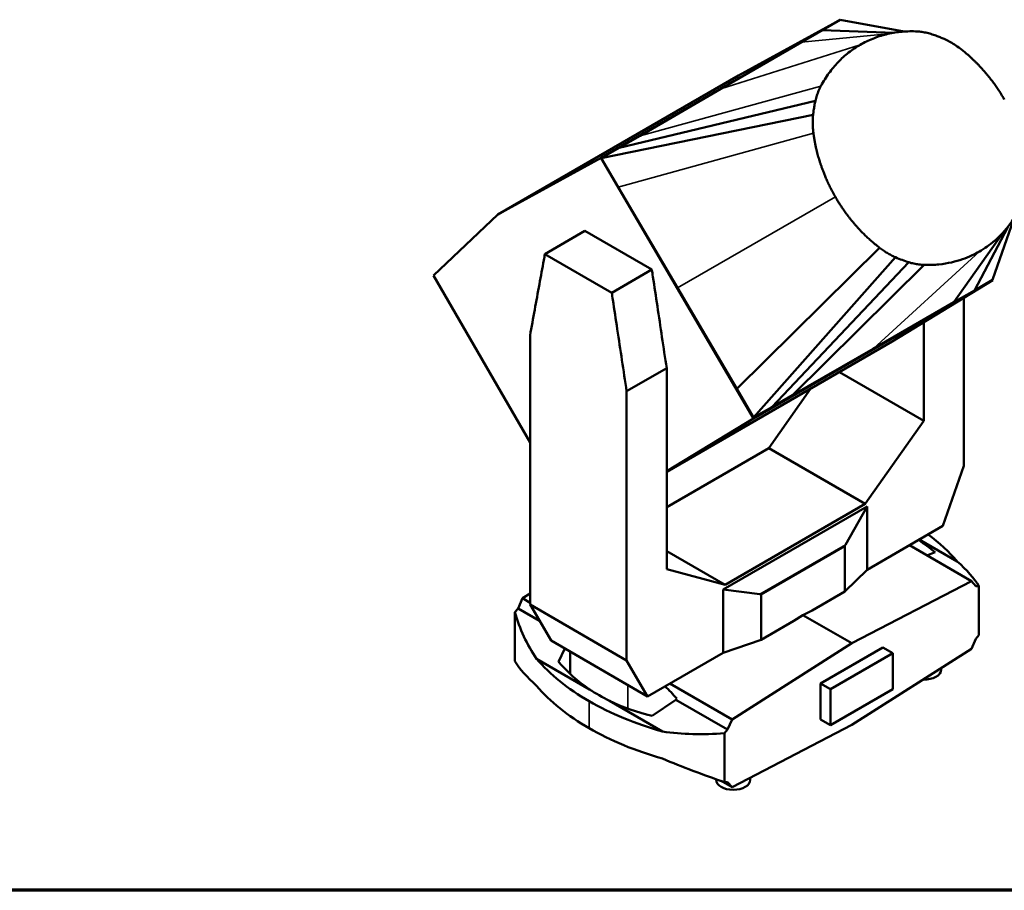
# Paper-space layout 'Sheet_1' of a CAD drawing. Header units: millimetres. Extents: x 1 to 117, y 1 to 117.
# Tile 3 of 6: x 64 to 99, y 1 to 32. Entities that reach past the tile are written whole.
import ezdxf

# ---------------------------------------------------------------- set-up
doc = ezdxf.new("R2010")
doc.units = ezdxf.units.MM
for name, color, linetype, lineweight in [('Border (ISO)', 7, 'Continuous', 70), ('Visible (ISO)', 7, 'Continuous', 50), ('Visible Narrow (ISO)', 7, 'Continuous', 35)]:
    doc.layers.add(name, color=color, linetype=linetype, lineweight=lineweight)

# ---------------------------------------------------------------- blocks, each defined once
blk = doc.blocks.new('Borders Chauvet')
at = {"layer": 'Border (ISO)'}
blk.add_line((117.323, 0.787), (0.787, 0.787), dxfattribs=at)

psp = doc.layouts.new('Sheet_1')

# ---------------------------------------------------------------- linework, layer by layer
at = {"layer": 'Visible (ISO)'}
for p, q in [((93.442, 31.895), (84.892, 26.956)), ((89.807, 29.905), (93.442, 31.895)), ((92.796, 31.52), (93.442, 31.895)), ((93.442, 31.895), (95.727, 31.471)), ((92.055, 31.091), (92.796, 31.52)), ((92.796, 31.52), (95.372, 31.43)), ((89.17, 29.42), (92.055, 31.091)), ((81.198, 24.935), (89.807, 29.905)), ((86.286, 27.749), (89.17, 29.42)), ((85.545, 27.319), (92.555, 29)), ((84.899, 26.945), (92.472, 28.5)), ((85.545, 27.319), (86.286, 27.749)), ((84.899, 26.945), (85.545, 27.319)), ((84.892, 26.956), (81.198, 24.935)), ((84.892, 26.956), (84.899, 26.945)), ((85.505, 25.913), (84.899, 26.945)), ((84.899, 26.945), (90.343, 17.647)), ((87.623, 22.312), (85.505, 25.913)), ((81.198, 24.935), (78.907, 22.76)), ((98.888, 22.594), (99.641, 24.779)), ((84.317, 24.346), (82.886, 23.52)), ((86.706, 22.967), (84.317, 24.346)), ((97.501, 21.796), (99.264, 24.293)), ((98.243, 22.222), (99.427, 24.483)), ((89.74, 18.71), (94.846, 23.745)), ((85.276, 22.141), (82.886, 23.52)), ((90.347, 17.679), (95.414, 23.405)), ((90.992, 18.051), (95.889, 23.227)), ((85.276, 22.141), (86.706, 22.967)), ((91.734, 18.477), (96.44, 23.133)), ((82.355, 16.788), (78.907, 22.76)), ((90.343, 17.647), (98.895, 22.582)), ((98.895, 22.582), (95.298, 20.394)), ((98.888, 22.594), (98.243, 22.222)), ((98.888, 22.594), (98.895, 22.582)), ((89.74, 18.71), (87.623, 22.312)), ((98.243, 22.222), (97.501, 21.796)), ((97.855, 15.959), (97.855, 21.95)), ((97.501, 21.796), (94.617, 20.136)), ((96.425, 21.08), (96.425, 17.564)), ((82.355, 20.612), (82.355, 10.996)), ((87.238, 15.741), (95.298, 20.394)), ((94.617, 20.136), (91.734, 18.477)), ((87.238, 19.445), (85.807, 18.619)), ((87.238, 19.445), (87.238, 12.26)), ((96.425, 17.564), (93.41, 19.305)), ((90.347, 17.679), (89.74, 18.71)), ((90.885, 16.585), (92.375, 18.707)), ((85.807, 9.003), (85.807, 18.619)), ((91.734, 18.477), (90.992, 18.051)), ((90.992, 18.051), (90.347, 17.679)), ((87.238, 15.758), (90.343, 17.647)), ((96.425, 17.564), (94.337, 14.592)), ((87.238, 14.479), (90.885, 16.585)), ((94.337, 14.592), (90.885, 16.585)), ((97.105, 13.805), (97.855, 15.959)), ((89.263, 11.53), (94.399, 14.496)), ((94.337, 14.592), (89.325, 11.698)), ((94.399, 14.496), (93.628, 13.136)), ((94.399, 12.242), (94.399, 14.496)), ((97.105, 13.805), (94.399, 12.242)), ((93.601, 13.066), (93.601, 11.46)), ((95.912, 13.116), (98.13, 11.835)), ((96.268, 13.321), (97.62, 12.541)), ((89.325, 11.698), (87.238, 12.903)), ((96.539, 12.754), (96.836, 12.868)), ((87.238, 12.26), (89.325, 11.698)), ((94.399, 12.242), (93.601, 11.46)), ((98.13, 11.835), (93.852, 9.612)), ((98.285, 11.649), (98.13, 11.835)), ((98.399, 11.653), (98.285, 11.649)), ((98.399, 11.653), (98.399, 9.903)), ((82.355, 11.396), (82.08, 11.221)), ((89.263, 9.277), (89.263, 11.53)), ((89.263, 11.53), (90.572, 11.372)), ((90.618, 11.343), (90.618, 9.738)), ((93.601, 11.46), (92.436, 10.787)), ((82.08, 11.221), (81.925, 10.856)), ((82.355, 11.062), (82.08, 11.221)), ((82.355, 10.996), (83.105, 9.708)), ((85.807, 9.003), (82.355, 10.996)), ((81.925, 10.856), (81.812, 10.729)), ((81.812, 10.729), (81.812, 8.979)), ((82.695, 10.411), (81.925, 10.856)), ((91.783, 10.41), (92.11, 10.618)), ((92.11, 10.618), (92.436, 10.787)), ((92.11, 10.618), (93.852, 9.612)), ((91.783, 10.41), (90.618, 9.738)), ((98.285, 9.776), (98.399, 9.903)), ((83.105, 9.708), (86.557, 7.715)), ((90.618, 9.738), (89.263, 9.277)), ((89.573, 6.895), (93.852, 9.612)), ((98.13, 9.411), (98.285, 9.776)), ((83.374, 8.956), (83.597, 9.423)), ((83.784, 9.316), (83.784, 8.524)), ((89.263, 9.277), (86.557, 7.715)), ((92.738, 8.181), (94.965, 9.466)), ((95.319, 9.262), (93.092, 7.976)), ((93.852, 6.694), (98.13, 9.411)), ((94.965, 9.466), (95.319, 9.262)), ((95.319, 7.976), (95.319, 9.262)), ((84.481, 7.967), (82.59, 9.059)), ((86.557, 7.715), (85.807, 9.003)), ((97.049, 8.724), (97.049, 8.669)), ((87.355, 8.175), (89.573, 6.895)), ((92.738, 6.895), (92.738, 8.181)), ((92.738, 8.181), (93.092, 7.976)), ((93.092, 6.691), (95.319, 7.976)), ((93.092, 7.976), (93.092, 6.691)), ((85.199, 7.553), (87.09, 6.461)), ((87.571, 7.596), (86.717, 7.025)), ((87.596, 7.636), (87.571, 7.596)), ((87.571, 7.596), (89.418, 6.53)), ((89.418, 6.53), (89.573, 6.895)), ((93.852, 6.694), (89.573, 4.47)), ((92.738, 6.895), (93.092, 6.691)), ((89.305, 6.403), (89.418, 6.53)), ((89.305, 6.403), (89.305, 4.653)), ((89.008, 4.731), (89.008, 4.755)), ((89.188, 4.693), (89.573, 4.47)), ((89.418, 4.656), (89.305, 4.653)), ((89.573, 4.47), (89.418, 4.656)), ((90.228, 4.731), (90.228, 4.811))]:
    psp.add_line(p, q, dxfattribs=at)
for centre, major_axis, ratio, start_param, end_param in [((88.769, 10.025), (9.865, 0), 0.57735, 0.457392, 0.656702), ((93.841, 13.301), (-0.234, -0.249), 0.197158, 5.600479, 6.076226), ((88.783, 13.626), (-9.297, 2.771), 0.282008, 3.754679, 3.870367), ((88.769, 13.624), (9.83, -2.93), 0.282008, 0.302665, 0.541254), ((90.211, 11.205), (0.405, 0.145), 0.21158, 6.207585, 6.683333), ((91.441, 15.172), (-8.838, -6.132), 0.714693, 6.041644, 6.280232), ((91.441, 7.008), (-9.83, 2.93), 0.282008, 0.302665, 0.541254), ((91.441, 11.574), (9.865, 0), 0.57735, 3.598985, 3.92734), ((91.427, 15.152), (-8.359, -5.799), 0.714693, 0.06888, 0.27058), ((96.438, 8.669), (0.61, 0), 0.57735, 4.661498, 6.283185), ((91.441, 10.607), (-9.865, 0), 0.57735, 0.457392, 0.785748), ((91.427, 11.563), (-9.33, 0), 0.57735, 0.730925, 0.839871), ((74.234, -18.284), (10.797, 27.779), 0.446039, 6.050593, 6.092384), ((91.446, 11.571), (9.865, 0), 0.57735, 3.926641, 4.254997), ((91.427, 15.152), (-8.359, -5.799), 0.714693, 0.379526, 0.581226), ((91.446, 10.604), (-9.865, 0), 0.57735, 0.785048, 1.113404), ((91.446, 15.169), (-8.838, -6.132), 0.714693, 0.653059, 0.891647), ((91.446, 7.006), (-9.83, 2.93), 0.282008, 1.197266, 1.435854), ((89.618, 4.731), (0.61, 0), 0.57735, 3.141593, 6.283185)]:
    psp.add_ellipse(centre, major_axis=major_axis, ratio=ratio, start_param=start_param, end_param=end_param, dxfattribs=at)
for points, knots in [([(94.155, 30.997), (94.298, 31.08), (94.448, 31.153), (94.757, 31.278), (94.917, 31.329), (95.246, 31.411), (95.416, 31.441), (95.767, 31.478), (95.948, 31.484), (96.133, 31.478)], [0, 0, 0, 0, 0.25, 0.25, 0.5, 0.5, 0.75, 0.75, 1, 1, 1, 1]), ([(94.981, 31.346), (94.981, 31.346), (95.009, 31.352), (95.06, 31.365), (95.067, 31.367), (95.074, 31.368)], [3.49919, 3.49919, 3.49919, 3.49919, 5.322099, 5.322099, 5.609504, 5.609504, 5.609504, 5.609504]), ([(96.684, 31.384), (96.745, 31.365), (96.804, 31.345), (96.915, 31.305), (96.968, 31.285), (97.067, 31.245), (97.114, 31.225), (97.158, 31.206)], [0, 0, 0, 0, 0.333333, 0.333333, 0.666667, 0.666667, 1, 1, 1, 1]), ([(92.749, 29.525), (92.836, 29.688), (92.933, 29.842), (93.14, 30.127), (93.251, 30.259), (93.486, 30.503), (93.611, 30.616), (93.873, 30.821), (94.011, 30.915), (94.155, 30.997)], [-1, -1, -1, -1, -0.75, -0.75, -0.5, -0.5, -0.25, -0.25, 0, 0, 0, 0]), ([(97.158, 31.206), (97.217, 31.18), (97.278, 31.15), (97.401, 31.084), (97.464, 31.048), (97.592, 30.965), (97.659, 30.918), (97.726, 30.866)], [0, 0, 0, 0, 0.3333333, 0.3333333, 0.6666667, 0.6666667, 1, 1, 1, 1]), ([(97.726, 30.866), (97.769, 30.833), (97.81, 30.8), (97.849, 30.769), (97.887, 30.737), (97.924, 30.707), (97.958, 30.677), (97.993, 30.648), (98.026, 30.619), (98.057, 30.591), (98.088, 30.563), (98.117, 30.537), (98.145, 30.511), (98.173, 30.485), (98.199, 30.459), (98.225, 30.435), (98.25, 30.411), (98.274, 30.387), (98.297, 30.364), (98.32, 30.341), (98.343, 30.318), (98.366, 30.294), (98.388, 30.271), (98.411, 30.248), (98.434, 30.224), (98.451, 30.205), (98.468, 30.187), (98.485, 30.168), (98.491, 30.162), (98.496, 30.156), (98.502, 30.15), (98.525, 30.124), (98.548, 30.098), (98.572, 30.071), (98.596, 30.044), (98.62, 30.016), (98.645, 29.986), (98.671, 29.957), (98.696, 29.926), (98.723, 29.893), (98.749, 29.861), (98.777, 29.826), (98.805, 29.79), (98.834, 29.754), (98.863, 29.715), (98.893, 29.675), (98.923, 29.634), (98.955, 29.591), (98.987, 29.545), (99.019, 29.5), (99.053, 29.451), (99.087, 29.399), (99.122, 29.348), (99.157, 29.293), (99.194, 29.235), (99.23, 29.176), (99.267, 29.114), (99.305, 29.048)], [0, 0, 0, 0, 0.055556, 0.055556, 0.055556, 0.111111, 0.111111, 0.111111, 0.166667, 0.166667, 0.166667, 0.222222, 0.222222, 0.222222, 0.277778, 0.277778, 0.277778, 0.333333, 0.333333, 0.333333, 0.388889, 0.388889, 0.388889, 0.444444, 0.444444, 0.444444, 0.486304, 0.486304, 0.486304, 0.5, 0.5, 0.5, 0.555555, 0.555555, 0.555555, 0.611111, 0.611111, 0.611111, 0.666666, 0.666666, 0.666666, 0.722222, 0.722222, 0.722222, 0.777777, 0.777777, 0.777777, 0.833333, 0.833333, 0.833333, 0.888889, 0.888889, 0.888889, 0.944444, 0.944444, 0.944444, 1, 1, 1, 1]), ([(92.472, 28.5), (92.477, 28.548), (92.484, 28.599), (92.499, 28.705), (92.508, 28.761), (92.529, 28.877), (92.541, 28.938), (92.555, 29)], [-1, -1, -1, -1, -0.666667, -0.666667, -0.333333, -0.333333, 0, 0, 0, 0]), ([(92.483, 27.839), (92.471, 27.923), (92.464, 28.004), (92.457, 28.157), (92.456, 28.229), (92.46, 28.369), (92.465, 28.436), (92.472, 28.5)], [-1, -1, -1, -1, -0.6666667, -0.6666667, -0.3333333, -0.3333333, 0, 0, 0, 0]), ([(93.267, 25.562), (93.229, 25.628), (93.194, 25.691), (93.162, 25.752), (93.13, 25.813), (93.1, 25.871), (93.072, 25.927), (93.045, 25.982), (93.019, 26.035), (92.996, 26.086), (92.973, 26.137), (92.951, 26.186), (92.931, 26.233), (92.911, 26.279), (92.892, 26.324), (92.875, 26.366), (92.858, 26.409), (92.842, 26.45), (92.827, 26.489), (92.812, 26.528), (92.798, 26.566), (92.785, 26.603), (92.772, 26.639), (92.76, 26.674), (92.748, 26.709), (92.737, 26.743), (92.726, 26.776), (92.715, 26.809), (92.713, 26.817), (92.71, 26.825), (92.708, 26.833), (92.7, 26.857), (92.693, 26.881), (92.685, 26.905), (92.676, 26.936), (92.667, 26.968), (92.658, 26.999), (92.649, 27.03), (92.64, 27.062), (92.632, 27.093), (92.623, 27.125), (92.615, 27.158), (92.607, 27.192), (92.598, 27.226), (92.59, 27.261), (92.581, 27.298), (92.573, 27.335), (92.564, 27.374), (92.555, 27.415), (92.547, 27.456), (92.538, 27.498), (92.53, 27.543), (92.522, 27.588), (92.514, 27.635), (92.506, 27.684), (92.498, 27.733), (92.49, 27.785), (92.483, 27.839)], [-1, -1, -1, -1, -0.944444, -0.944444, -0.944444, -0.888889, -0.888889, -0.888889, -0.833333, -0.833333, -0.833333, -0.777778, -0.777778, -0.777778, -0.722222, -0.722222, -0.722222, -0.666667, -0.666667, -0.666667, -0.611111, -0.611111, -0.611111, -0.555556, -0.555556, -0.555556, -0.5, -0.5, -0.5, -0.486304, -0.486304, -0.486304, -0.444444, -0.444444, -0.444444, -0.388889, -0.388889, -0.388889, -0.333333, -0.333333, -0.333333, -0.277778, -0.277778, -0.277778, -0.222222, -0.222222, -0.222222, -0.166667, -0.166667, -0.166667, -0.111111, -0.111111, -0.111111, -0.055556, -0.055556, -0.055556, 0, 0, 0, 0]), ([(94.846, 23.745), (94.788, 23.79), (94.733, 23.834), (94.63, 23.919), (94.582, 23.961), (94.491, 24.041), (94.448, 24.08), (94.368, 24.156), (94.33, 24.192), (94.259, 24.263), (94.226, 24.297), (94.162, 24.362), (94.133, 24.394), (94.076, 24.455), (94.049, 24.485), (93.998, 24.543), (93.973, 24.571), (93.926, 24.626), (93.903, 24.653), (93.86, 24.705), (93.838, 24.731), (93.797, 24.783), (93.776, 24.809), (93.736, 24.861), (93.716, 24.887), (93.676, 24.94), (93.656, 24.968), (93.614, 25.025), (93.593, 25.055), (93.548, 25.119), (93.525, 25.152), (93.477, 25.223), (93.453, 25.26), (93.402, 25.338), (93.376, 25.38), (93.323, 25.467), (93.295, 25.514), (93.267, 25.562)], [-1, -1, -1, -1, -0.9444444, -0.9444444, -0.8888889, -0.8888889, -0.8333333, -0.8333333, -0.7777778, -0.7777778, -0.7222222, -0.7222222, -0.6666667, -0.6666667, -0.6111111, -0.6111111, -0.5555556, -0.5555556, -0.5, -0.5, -0.4444444, -0.4444444, -0.3888889, -0.3888889, -0.3333333, -0.3333333, -0.2777778, -0.2777778, -0.2222222, -0.2222222, -0.1666667, -0.1666667, -0.1111111, -0.1111111, -0.0555556, -0.0555556, 0, 0, 0, 0]), ([(99.823, 25.086), (99.734, 24.919), (99.639, 24.769), (99.447, 24.503), (99.349, 24.386), (99.155, 24.176), (99.059, 24.084), (98.869, 23.921), (98.777, 23.849), (98.594, 23.72), (98.504, 23.664), (98.418, 23.614)], [0, 0, 0, 0, 0.2, 0.2, 0.4, 0.4, 0.6, 0.6, 0.8, 0.8, 1, 1, 1, 1]), ([(95.414, 23.405), (95.359, 23.429), (95.307, 23.455), (95.208, 23.506), (95.163, 23.532), (95.073, 23.586), (95.029, 23.614), (94.939, 23.676), (94.893, 23.709), (94.846, 23.745)], [-1, -1, -1, -1, -0.75, -0.75, -0.5, -0.5, -0.25, -0.25, 0, 0, 0, 0]), ([(98.418, 23.614), (98.331, 23.564), (98.237, 23.514), (98.035, 23.42), (97.926, 23.376), (97.689, 23.294), (97.561, 23.256), (97.283, 23.193), (97.133, 23.167), (96.806, 23.134), (96.629, 23.126), (96.44, 23.133)], [-1, -1, -1, -1, -0.8, -0.8, -0.6, -0.6, -0.4, -0.4, -0.2, -0.2, 0, 0, 0, 0]), ([(82.886, 23.52), (82.873, 23.449), (82.86, 23.379), (82.794, 23.019), (82.74, 22.729), (82.632, 22.138), (82.577, 21.832), (82.466, 21.224), (82.41, 20.918), (82.355, 20.612)], [-29.629865, -29.629865, -29.629865, -29.629865, -27.465265, -27.465265, -18.631898, -18.631898, -9.371814, -9.371814, 0, 0, 0, 0]), ([(95.889, 23.227), (95.809, 23.252), (95.729, 23.279), (95.571, 23.338), (95.492, 23.37), (95.414, 23.405)], [-1.414948, -1.414948, -1.414948, -1.414948, -0.707521, -0.707521, 0, 0, 0, 0]), ([(96.44, 23.133), (96.378, 23.135), (96.316, 23.14), (96.193, 23.155), (96.131, 23.166), (96.009, 23.192), (95.949, 23.208), (95.889, 23.227)], [-1, -1, -1, -1, -0.666667, -0.666667, -0.333333, -0.333333, 0, 0, 0, 0]), ([(86.706, 22.967), (86.719, 22.881), (86.733, 22.795), (86.799, 22.359), (86.852, 22.007), (86.96, 21.291), (87.016, 20.922), (87.126, 20.186), (87.182, 19.815), (87.238, 19.445)], [-46.389121, -46.389121, -46.389121, -46.389121, -43.725621, -43.725621, -32.856332, -32.856332, -21.461976, -21.461976, -9.930137, -9.930137, -9.930137, -9.930137]), ([(85.807, 18.619), (85.751, 18.989), (85.696, 19.36), (85.585, 20.095), (85.529, 20.465), (85.421, 21.181), (85.368, 21.533), (85.302, 21.969), (85.289, 22.055), (85.276, 22.141)], [-6.651218, -6.651218, -6.651218, -6.651218, -4.547463, -4.547463, -2.468789, -2.468789, -0.485903, -0.485903, 0, 0, 0, 0])]:
    psp.add_open_spline(points, degree=3, knots=knots, dxfattribs=at)
for points in [[(96.133, 31.478), (96.194, 31.476), (96.317, 31.466), (96.501, 31.435), (96.623, 31.403), (96.684, 31.384)], [(92.555, 29), (92.569, 29.062), (92.602, 29.184), (92.667, 29.359), (92.72, 29.471), (92.749, 29.525)], [(99.263, 24.293), (99.235, 24.262), (99.217, 24.241), (99.217, 24.241)]]:
    psp.add_open_spline(points, degree=3, dxfattribs=at)
at = {"layer": 'Visible Narrow (ISO)'}
for p, q in [((92.055, 31.091), (95.138, 31.384)), ((89.17, 29.42), (94.155, 30.997)), ((86.286, 27.749), (92.749, 29.525)), ((85.505, 25.913), (92.483, 27.839)), ((87.623, 22.312), (93.267, 25.562)), ((94.617, 20.136), (98.418, 23.614)), ((90.572, 11.372), (93.628, 13.136)), ((90.618, 11.343), (93.601, 13.066)), ((85.846, 8.125), (85.846, 7.279)), ((84.468, 7.545), (84.468, 6.578))]:
    psp.add_line(p, q, dxfattribs=at)

# ---------------------------------------------------------------- block references
psp.add_blockref('Borders Chauvet', (0, 0))

doc.saveas('drawing.dxf')
